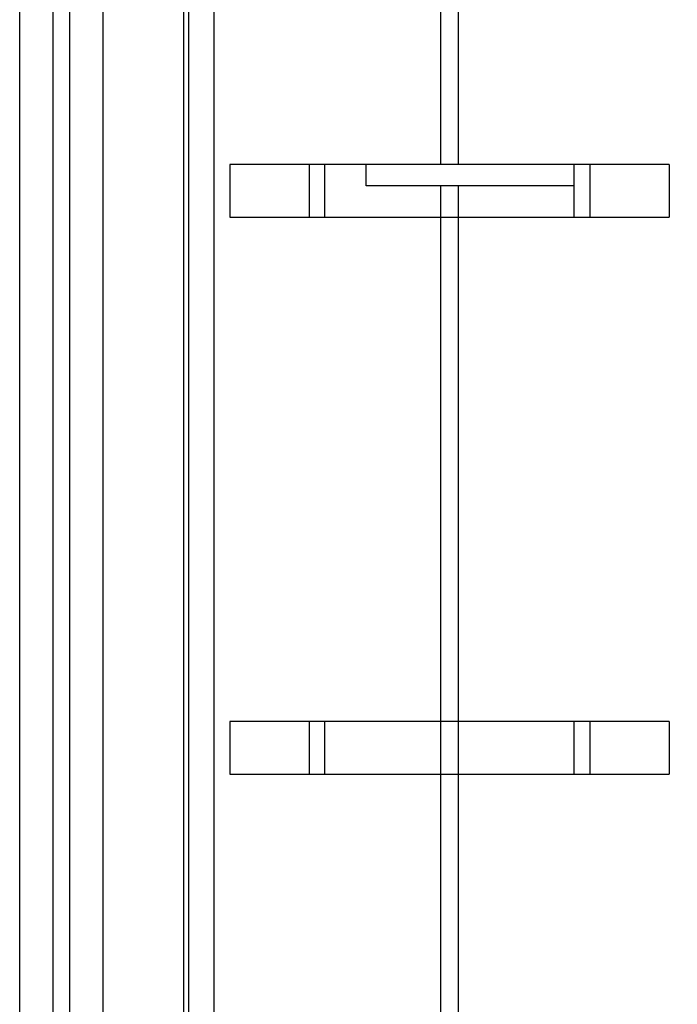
# Model space of a CAD drawing. Header units: inches. Extents: x 0 to 22, y 0 to 17.
# Tile 109 of 121: x 18.877 to 19.114, y 10.756 to 11.112. Entities that reach past the tile are written whole.
import ezdxf

# ---------------------------------------------------------------- set-up
doc = ezdxf.new("R2010")
doc.units = ezdxf.units.IN
doc.header["$LTSCALE"] = 1.21
doc.header["$MEASUREMENT"] = 0
doc.layers.get('0').update_dxf_attribs({"linetype": 'CONTINUOUS'})
doc.layers.add('DIMENSIONS', color=7, linetype='CONTINUOUS')
doc.styles.get("Standard").update_dxf_attribs({"font": 'txt', "width": 0.8})
doc.dimstyles.new('DIMSTYLE_2', dxfattribs={"dimtxt": 0.125, "dimasz": 0.18, "dimexe": 0.125, "dimexo": 0.0625, "dimgap": 0.0625, "dimtad": 0, "dimtih": 1, "dimtoh": 1, "dimzin": 4, "dimdsep": 46, "dimtxsty": 'STANDARD', "dimblk": '_FILLED', "dimblk1": '_FILLED', "dimblk2": '_FILLED', "dimcen": 0.09, "dimadec": 0, "dimazin": 0, "dimtp": 0.01, "dimtm": 0.01, "dimtfac": 1, "dimtofl": 0, "dimtmove": 0, "dimatfit": 3, "dimldrblk": '_FILLED', "dimfxl": 1, "dimtolj": 1, "dimtzin": 4, "dimarcsym": 0})

# ---------------------------------------------------------------- blocks, each defined once
blk = doc.blocks.new('_FILLED')
at = {"color": 0, "linetype": 'BYBLOCK'}
blk.add_solid([(0, 0), (-1, 0.1736), (-1, -0.1736)], dxfattribs=at)
blk = doc.blocks.new('*D53')
at = {"layer": 'DIMENSIONS', "color": 2, "linetype": 'CONTINUOUS'}
for p, q in [((19.03412, 12.48511), (20.53032, 12.48511)), ((20.40532, 12.48511), (20.40532, 10.07761)), ((20.40532, 7.42011), (20.40532, 9.82761)), ((18.99831, 7.42011), (20.53032, 7.42011))]:
    blk.add_line(p, q, dxfattribs=at)
at = {"layer": 'DIMENSIONS', "color": 2, "linetype": 'CONTINUOUS', "xscale": 0.18, "yscale": 0.18, "zscale": 0.18}
for p, rotation in [((20.40532, 12.48511), 90), ((20.40532, 7.42011), 270)]:
    blk.add_blockref('_FILLED', p, dxfattribs=dict(at, rotation=rotation))
at = {"layer": 'DIMENSIONS', "color": 2, "linetype": 'CONTINUOUS', "insert": (20.40532, 10.01511), "char_height": 0.125, "width": 1.225, "attachment_point": 2, "line_spacing_factor": 0.9}
blk.add_mtext('5.07{\\Ftxt.shx;\\W1.000000;\\H0.125000; }[128.7]', dxfattribs=at)

msp = doc.modelspace()

# ---------------------------------------------------------------- linework, layer by layer
at = {"color": 7, "linetype": 'CONTINUOUS'}
for p, q in [((18.87662, 8.0392), (18.87662, 12.48511)), ((18.93762, 8.04511), (18.93762, 12.08511)), ((18.90662, 11.12646), (18.90662, 10.70846)), ((18.95237, 11.05936), (18.95237, 11.04036)), ((19.11087, 11.05936), (18.95237, 11.05936)), ((18.98107, 11.04036), (18.98107, 11.05936)), ((18.98662, 11.04036), (18.98662, 11.05936)), ((19.00162, 11.05161), (19.00162, 11.05936)), ((19.07662, 11.04036), (19.07662, 11.05936)), ((19.08217, 11.05936), (19.08217, 11.04036)), ((19.11087, 11.05936), (19.11087, 11.04036)), ((19.07662, 11.05161), (19.00162, 11.05161)), ((18.95237, 11.04036), (19.11087, 11.04036)), ((18.95237, 10.85841), (18.95237, 10.83941)), ((19.11087, 10.85841), (18.95237, 10.85841)), ((18.98107, 10.83941), (18.98107, 10.85841)), ((18.98662, 10.83941), (18.98662, 10.85841)), ((19.07662, 10.83941), (19.07662, 10.85841)), ((19.08217, 10.85841), (19.08217, 10.83941)), ((19.11087, 10.85841), (19.11087, 10.83941)), ((18.95237, 10.83941), (19.11087, 10.83941))]:
    msp.add_line(p, q, dxfattribs=at)
at = {"color": 9, "linetype": 'CONTINUOUS'}
for p, q in [((18.94657, 12.08511), (18.94657, 8.04511)), ((19.02848, 11.05936), (19.02848, 11.24131)), ((19.03475, 11.24131), (19.03475, 11.05936)), ((18.88862, 11.12646), (18.88862, 10.70846)), ((18.89462, 11.12646), (18.89462, 10.70846)), ((18.93581, 10.70846), (18.93581, 11.12646)), ((19.02848, 10.65746), (19.02848, 11.05161)), ((19.03475, 11.05161), (19.03475, 10.65746))]:
    msp.add_line(p, q, dxfattribs=at)

# ---------------------------------------------------------------- dimensions: what is measured, and where the dimension line sits
at = {"layer": 'DIMENSIONS', "color": 2, "linetype": 'CONTINUOUS'}
dim = msp.add_linear_dim(base=(20.4053228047, 7.4201123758), p1=(18.9716169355, 12.4851123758), p2=(18.935813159, 7.4201123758), angle=270, dimstyle='DIMSTYLE_2', dxfattribs=at)
dim.commit()
dim.dimension.update_dxf_attribs({"geometry": '*D53', "text_midpoint": (20.4053228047, 9.9526123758), "dimtype": 160})

doc.saveas('drawing.dxf')
